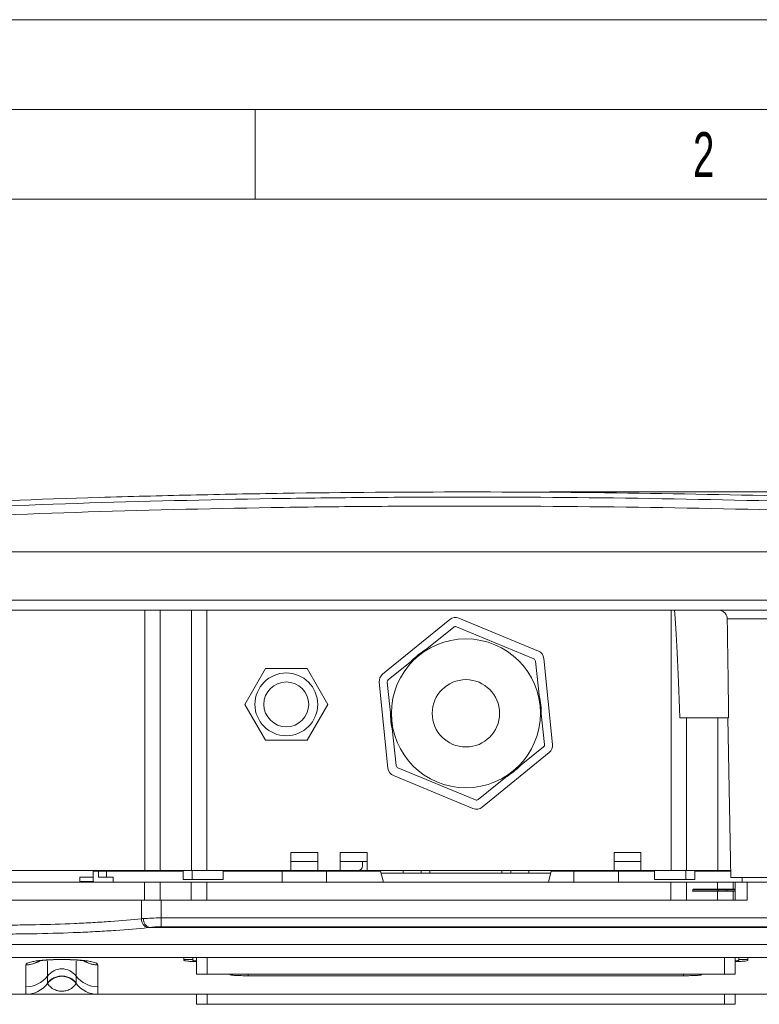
# Model space of a CAD drawing. Header units: millimetres. Extents: x 0 to 420, y 0 to 297.
# Tile 26 of 30: x 297 to 338, y 242 to 297. Entities that reach past the tile are written whole.
import ezdxf

# ---------------------------------------------------------------- set-up
doc = ezdxf.new("R2010")
doc.units = ezdxf.units.MM
doc.styles.add('SLDTEXTSTYLE0', font='TXT', dxfattribs={"width": 0.638186})
doc.styles.add('SLDTEXTSTYLE1', font='TXT', dxfattribs={"width": 0.605})
doc.dimstyles.new('SLDDIMSTYLE1', dxfattribs={"dimtxt": 2.568319, "dimasz": 3.3, "dimexe": 0, "dimexo": 0.0625, "dimgap": 0.64208, "dimtad": 1, "dimdec": 3, "dimlfac": 2, "dimrnd": 1e-09, "dimzin": 12, "dimdsep": 46, "dimtxsty": 'SLDTEXTSTYLE1', "dimsah": 1, "dimcen": 0.09, "dimadec": 0, "dimazin": 3, "dimtfac": 1, "dimtdec": 1, "dimtofl": 0, "dimtmove": 0, "dimatfit": 3, "dimfxl": 0, "dimfrac": 2, "dimtolj": 1, "dimtzin": 12, "dimarcsym": 0})

# ---------------------------------------------------------------- blocks, each defined once
blk = doc.blocks.new('*D15')
at = {"color": 7, "linetype": 'Continuous', "lineweight": 0}
for p, q in [((331.316, 270.695), (391.076, 270.695)), ((390.076, 270.695), (390.076, 242.715)), ((385.544, 259.89), (385.544, 260.478)), ((385.544, 260.478), (389.488, 260.478)), ((389.488, 260.478), (389.488, 259.89)), ((385.544, 253.52), (385.544, 252.932)), ((389.488, 252.932), (389.488, 253.52)), ((385.544, 252.932), (389.488, 252.932)), ((282.24, 242.715), (391.076, 242.715))]:
    blk.add_line(p, q, dxfattribs=at)
for points in [[(390.076, 270.695), (389.576, 267.395), (390.576, 267.395)], [(390.076, 242.715), (390.576, 246.015), (389.576, 246.015)]]:
    blk.add_solid(points, dxfattribs=at)
at = {"color": 7, "linetype": 'Continuous', "lineweight": 0, "char_height": 2.6458, "attachment_point": 1, "rotation": 90, "style": 'SLDTEXTSTYLE1'}
for s, insert in [('2,2', (386.078, 254.255, 0.05)), ('56', (381.546, 253.569, 0.05))]:
    blk.add_mtext(s, dxfattribs=dict(at, insert=insert))

msp = doc.modelspace()

# ---------------------------------------------------------------- linework, layer by layer
at = {"color": 133, "linetype": 'Continuous', "lineweight": 0}
for p, q in [((420, 297), (0, 297)), ((415, 292), (5, 292)), ((310, 292), (310, 287)), ((310, 287), (260, 287)), ((360, 287), (310, 287))]:
    msp.add_line(p, q, dxfattribs=at)
at = {"color": 7, "linetype": 'Continuous', "lineweight": 0}
msp.add_line((326.40062, 270.69515), (331.31588, 270.69515), dxfattribs=at)
at = {"color": 7, "linetype": 'Continuous', "lineweight": 15}
for p, q in [((279.76033, 267.365), (363.7198, 267.365)), ((358.49007, 264.115), (284.99007, 264.115)), ((320.83721, 263.59662), (317.09875, 260.54595)), ((325.77425, 261.83432), (321.34485, 263.67109)), ((321.06078, 263.16321), (317.4164, 260.23592)), ((325.52388, 261.39686), (321.21217, 263.18483)), ((326.11893, 256.62718), (325.61555, 261.27446)), ((326.56276, 256.62144), (326.08021, 261.42246)), ((309.43006, 258.865), (310.58475, 260.86497)), ((310.58475, 260.86497), (312.89418, 260.86497)), ((312.89418, 260.86497), (314.04887, 258.865)), ((316.91737, 260.10856), (317.39992, 255.30754)), ((317.3612, 260.10282), (317.86458, 255.45555)), ((310.58478, 256.86497), (309.43006, 258.865)), ((314.04887, 258.865), (312.89415, 256.86497)), ((336.37198, 258.115), (333.64684, 258.115)), ((336.33472, 258.115), (336.49006, 249.215)), ((312.89415, 256.86497), (310.58478, 256.86497)), ((322.41935, 253.56679), (326.06373, 256.49408)), ((322.64292, 253.13338), (326.38138, 256.18405)), ((317.95625, 255.33314), (322.26796, 253.54517)), ((317.70588, 254.89568), (322.13528, 253.05891)), ((311.99006, 250.615), (311.99006, 249.615)), ((313.49006, 250.115), (311.99006, 250.115)), ((313.49006, 250.615), (313.49006, 249.615)), ((314.74006, 250.615), (314.74006, 249.615)), ((316.24006, 250.115), (314.74006, 250.115)), ((315.99006, 250.115), (315.99006, 249.865)), ((316.24006, 250.615), (316.24006, 249.615)), ((329.99006, 250.615), (329.99006, 249.615)), ((331.49007, 250.115), (329.99006, 250.115)), ((331.49007, 250.615), (331.49007, 249.615)), ((303.85331, 249.615), (284.24006, 249.615)), ((300.98352, 249.615), (300.99006, 249.24)), ((300.98439, 249.565), (301.29006, 249.565)), ((301.29006, 249.565), (301.29006, 249.24)), ((301.72914, 249.565), (301.29006, 249.565)), ((301.72914, 249.24), (301.72914, 249.565)), ((301.72914, 249.565), (306.00046, 249.565)), ((303.36506, 249.565), (303.36506, 249.615)), ((304.71934, 249.615), (303.85331, 249.615)), ((306.45139, 249.615), (304.71934, 249.615)), ((306.00046, 249.115), (306.00046, 249.615)), ((307.31742, 249.615), (306.45139, 249.615)), ((306.50046, 249.115), (306.50046, 249.615)), ((311.99006, 249.615), (307.31742, 249.615)), ((308.23252, 249.115), (308.23252, 249.615)), ((308.23252, 249.565), (311.50099, 249.565)), ((311.50099, 248.965), (311.50099, 249.565)), ((313.97914, 249.565), (311.50099, 249.565)), ((313.49006, 249.615), (311.99006, 249.615)), ((314.74006, 249.615), (313.49006, 249.615)), ((313.97914, 248.965), (313.97914, 249.565)), ((313.97914, 249.565), (316.99006, 249.565)), ((315.74006, 249.615), (314.74006, 249.615)), ((316.24006, 249.615), (315.74006, 249.615)), ((329.99006, 249.615), (316.24006, 249.615)), ((316.99006, 249.565), (317.1449, 248.965)), ((318.24006, 249.465), (318.24006, 249.615)), ((319.24006, 249.465), (319.24006, 249.615)), ((319.74006, 249.615), (319.74006, 249.465)), ((323.74006, 249.465), (323.74006, 249.615)), ((324.24006, 249.465), (324.24006, 249.615)), ((325.24006, 249.465), (325.24006, 249.615)), ((326.33523, 248.965), (326.49006, 249.565)), ((326.49006, 249.565), (327.75099, 249.565)), ((327.75099, 248.965), (327.75099, 249.565)), ((330.22914, 249.565), (327.75099, 249.565)), ((331.49007, 249.615), (329.99006, 249.615)), ((330.22914, 248.965), (330.22914, 249.565)), ((330.22914, 249.565), (332.24761, 249.565)), ((330.91506, 249.615), (330.91506, 249.565)), ((333.16271, 249.615), (331.49007, 249.615)), ((332.24761, 249.115), (332.24761, 249.615)), ((334.02874, 249.615), (333.16271, 249.615)), ((333.97967, 249.115), (333.97967, 249.615)), ((335.76079, 249.615), (334.02874, 249.615)), ((334.47967, 249.115), (334.47967, 249.615)), ((334.47967, 249.565), (336.48396, 249.565)), ((336.48308, 249.615), (335.76079, 249.615)), ((300.23527, 248.965), (300.23578, 248.99436)), ((300.24007, 249.24), (300.99006, 249.24)), ((300.99486, 248.965), (300.99435, 248.99436)), ((302.09006, 249.24), (301.29006, 249.24)), ((302.09006, 248.965), (302.09006, 249.24)), ((306.50046, 249.115), (306.00046, 249.115)), ((308.23252, 249.115), (306.50046, 249.115)), ((326.46426, 249.465), (317.01587, 249.465)), ((333.97967, 249.115), (332.24761, 249.115)), ((334.47967, 249.115), (333.97967, 249.115)), ((339.99007, 249.215), (336.49006, 249.215)), ((337.11507, 249.215), (337.11507, 248.965)), ((303.84391, 248.965), (285.24007, 248.965)), ((303.84391, 248.965), (304.70994, 248.965)), ((306.44199, 248.965), (304.70994, 248.965)), ((306.44199, 248.965), (307.30801, 248.965)), ((333.15331, 248.965), (307.30801, 248.965)), ((333.15331, 248.965), (334.01934, 248.965)), ((335.75139, 248.965), (334.01934, 248.965)), ((334.37695, 248.52571), (334.35671, 248.465)), ((335.78803, 248.465), (334.35671, 248.465)), ((334.41445, 248.56321), (334.37695, 248.52571)), ((335.78803, 248.56321), (334.41445, 248.56321)), ((335.75139, 248.965), (336.61741, 248.965)), ((336.74006, 248.56321), (336.20451, 248.56321)), ((336.74006, 248.465), (336.29111, 248.465)), ((336.74006, 248.965), (336.61741, 248.965)), ((336.74006, 248.965), (336.74006, 247.965)), ((336.74006, 248.965), (337.41091, 248.965)), ((337.41091, 248.965), (337.41091, 247.965)), ((337.41091, 248.965), (338.71645, 248.965)), ((303.67267, 247.965), (287.30746, 247.965)), ((303.67267, 247.965), (304.76368, 247.965)), ((337.41091, 247.965), (304.76368, 247.965)), ((281.24007, 245.4914), (362.24007, 245.4914)), ((281.24007, 244.76557), (362.24007, 244.76557)), ((306.04006, 244.76557), (306.04006, 244.64586)), ((306.54006, 244.64586), (306.04006, 244.64586)), ((306.04006, 244.64586), (306.04006, 244.6078)), ((306.54006, 244.76557), (306.54006, 244.64586)), ((306.54006, 244.6078), (306.54006, 244.64586)), ((306.74007, 243.83018), (306.74007, 244.76557)), ((336.74006, 244.76557), (336.74006, 243.83018)), ((336.94006, 244.76557), (336.94006, 244.64586)), ((336.94006, 244.64586), (336.94006, 244.6078)), ((337.44007, 244.64586), (336.94006, 244.64586)), ((337.44007, 244.76557), (337.44007, 244.64586)), ((337.44007, 244.6078), (337.44007, 244.64586)), ((307.34007, 243.83018), (306.74007, 243.83018)), ((336.14007, 243.83018), (307.34007, 243.83018)), ((308.61507, 243.804), (308.61507, 243.83018)), ((333.86507, 243.75069), (309.61506, 243.75069)), ((334.86506, 243.83018), (334.86506, 243.804)), ((336.74006, 243.83018), (336.14007, 243.83018)), ((298.44007, 243.31467), (298.44007, 243.33587)), ((296.23981, 242.715), (297.24032, 242.715)), ((301.23981, 242.715), (342.24032, 242.715)), ((306.74007, 242.15776), (306.74007, 242.715)), ((336.74006, 242.715), (336.74006, 242.15776)), ((307.34007, 242.15776), (306.74007, 242.15776)), ((307.34007, 242.15776), (336.14007, 242.15776)), ((336.74006, 242.15776), (336.14007, 242.15776))]:
    msp.add_line(p, q, dxfattribs=at)
at = {"color": 8, "linetype": 'Continuous', "lineweight": 0}
for p, q in [((284.99007, 264.665), (358.49007, 264.665)), ((303.85331, 249.615), (303.85331, 264.115)), ((304.71934, 264.115), (304.71934, 249.615)), ((306.45139, 249.615), (306.45139, 264.115)), ((307.31742, 264.115), (307.31742, 249.615)), ((333.16271, 249.615), (333.16271, 264.115)), ((340.24157, 263.62373), (336.2948, 263.62373)), ((334.02874, 258.115), (334.02874, 249.615)), ((335.76079, 249.615), (335.76079, 258.115)), ((311.99006, 250.615), (313.49006, 250.615)), ((314.74006, 250.615), (316.24006, 250.615)), ((329.99006, 250.615), (331.49007, 250.615)), ((300.99435, 248.99436), (300.23578, 248.99436)), ((303.84391, 247.965), (303.84391, 248.965)), ((304.70994, 248.965), (304.70994, 247.965)), ((306.44199, 247.965), (306.44199, 248.965)), ((307.30801, 248.965), (307.30801, 247.965)), ((333.15331, 247.965), (333.15331, 248.965)), ((334.01934, 248.965), (334.01934, 247.965)), ((335.78803, 248.52571), (334.37695, 248.52571)), ((335.75139, 248.56321), (335.75139, 248.965)), ((335.75139, 247.965), (335.75139, 248.465)), ((335.78803, 248.56321), (335.78803, 248.52571)), ((335.78803, 248.52571), (335.78803, 248.465)), ((336.26076, 248.52571), (336.29111, 248.465)), ((336.74006, 248.52571), (336.26076, 248.52571)), ((336.61741, 248.965), (336.61741, 248.56321)), ((336.61741, 248.465), (336.61741, 247.965)), ((303.67267, 246.92544), (303.67267, 247.965)), ((304.76368, 247.965), (304.76368, 246.96854)), ((304.76368, 246.96854), (338.71645, 246.96854)), ((304.76368, 246.96854), (304.76368, 246.47815)), ((339.365, 246.43541), (304.11513, 246.43541)), ((338.71645, 246.47815), (304.76368, 246.47815)), ((307.34007, 244.76557), (307.34007, 243.83018)), ((336.14007, 243.83018), (336.14007, 244.76557)), ((297.24032, 244.35375), (297.24032, 243.13301)), ((298.44007, 243.73235), (298.44007, 244.56762)), ((300.04006, 244.55287), (300.04006, 243.73235)), ((301.23981, 243.13301), (301.23981, 244.35375)), ((298.44007, 243.33587), (298.44007, 243.73235)), ((300.04006, 243.73235), (300.04006, 243.33587)), ((309.61506, 243.83018), (309.61506, 243.75069)), ((333.86507, 243.83018), (333.86507, 243.75069)), ((297.24032, 243.13301), (297.24032, 242.715)), ((301.23981, 242.715), (301.23981, 243.13301)), ((307.34007, 242.715), (307.34007, 242.15776)), ((336.14007, 242.15776), (336.14007, 242.715))]:
    msp.add_line(p, q, dxfattribs=at)
at = {"color": 7, "linetype": 'Continuous', "lineweight": 15, "flags": 128}
for points in [[(300.23578, 248.99436), (300.23662, 249.04251), (300.23742, 249.08869), (300.23817, 249.13115), (300.23881, 249.16831), (300.23935, 249.19877), (300.23974, 249.22139), (300.23998, 249.2353), (300.24007, 249.24)], [(300.99006, 249.24), (300.99015, 249.2353), (300.99039, 249.22139), (300.99078, 249.19877), (300.99132, 249.16831), (300.99196, 249.13115), (300.99271, 249.08869), (300.99351, 249.04251), (300.99435, 248.99436)]]:
    msp.add_lwpolyline(points, dxfattribs=at)
at = {"color": 7, "linetype": 'Continuous', "lineweight": 15}
for centre, radius in [((321.74006, 258.365), 4.15), ((311.74006, 258.865), 1.75), ((321.74006, 258.365), 1.875)]:
    msp.add_circle(centre, radius, dxfattribs=at)
at = {"color": 8, "linetype": 'Continuous', "lineweight": 0}
msp.add_circle((311.74006, 258.865), 1.25, dxfattribs=at)
at = {"color": 7, "linetype": 'Continuous', "lineweight": 15}
for centre, radius, start, end in [((321.15333, 263.20923), 0.5, 67.477326, 129.215231), ((321.15471, 263.04627), 0.15, 67.477326, 128.772612), ((321.74006, 258.365), 4.2, 121.504883, 136.040341), ((325.58272, 261.37246), 0.5, 5.739422, 67.477326), ((325.46642, 261.2583), 0.15, 6.182041, 67.477326), ((317.41487, 260.15856), 0.5, 129.215231, 185.739422), ((317.51033, 260.11898), 0.15, 128.772612, 186.182041), ((321.74006, 258.365), 4.2, 358.914312, 13.44977), ((321.74006, 258.365), 4.2, 178.914312, 193.44977), ((325.9698, 256.61103), 0.15, 308.772612, 6.182041), ((326.06526, 256.57144), 0.5, 309.215231, 5.739422), ((317.89741, 255.35754), 0.5, 185.739422, 247.477326), ((318.01371, 255.4717), 0.15, 186.182041, 247.477326), ((321.74006, 258.365), 4.2, 301.504883, 316.040341), ((322.32542, 253.68373), 0.15, 247.477326, 308.772612), ((322.3268, 253.52077), 0.5, 247.477326, 309.215231), ((315.74006, 249.865), 0.25, 270, 0), ((299.24006, 242.71814), 1.00038, 36.899045, 143.100955), ((297.24032, 244.215), 1.5, 270, 323.114375), ((301.23981, 244.215), 1.5, 216.885625, 270)]:
    msp.add_arc(centre, radius, start, end, dxfattribs=at)
at = {"color": 8, "linetype": 'Continuous', "lineweight": 0}
for centre, radius, start, end in [((336.20279, 248.49967), 0.06354, 24.187477, 88.93371), ((304.15966, 246.89973), 0.48767, 176.978536, 255.352674), ((304.27617, 246.89482), 0.48681, 175.509973, 250.682017), ((297.24076, 245.85911), 1.50221, 269.984602, 301.42604), ((299.24006, 243.13234), 1, 36.870271, 143.129729), ((301.23933, 245.85934), 1.5022, 238.673379, 270.016599), ((297.24043, 244.63328), 1.50027, 269.995561, 323.09326), ((301.2397, 244.63328), 1.50027, 216.90674, 270.004439)]:
    msp.add_arc(centre, radius, start, end, dxfattribs=at)
at = {"color": 7, "linetype": 'Continuous', "lineweight": 15}
msp.add_ellipse((333.16271, 207.98628), major_axis=(0, 57.28996), ratio=0.01745506, start_param=5.7778248, end_param=6.08150011, dxfattribs=at)
at = {"color": 8, "linetype": 'Continuous', "lineweight": 0}
for points, knots in [([(278.73014, 269.01172), (285.79402, 269.475), (292.92141, 269.8246), (303.7067, 270.17568), (307.31754, 270.26376), (312.75769, 270.35182), (314.57727, 270.37383), (318.20938, 270.40291), (320.0226, 270.41002), (329.07467, 270.40876), (336.27158, 270.29027), (350.57737, 269.82338), (357.68627, 269.47499), (364.74999, 269.01172)], [0, 0, 0, 0, 0.25, 0.25, 0.375, 0.375, 0.4375, 0.4375, 0.5, 0.5, 0.75, 0.75, 1, 1, 1, 1]), ([(364.90853, 268.51525), (357.81899, 268.97769), (350.68401, 269.32543), (336.32553, 269.79146), (329.10202, 269.90973), (320.01639, 269.91099), (318.19644, 269.9039), (314.55084, 269.87486), (312.72449, 269.85289), (307.26416, 269.765), (303.63995, 269.67708), (292.81483, 269.32664), (285.66129, 268.9777), (278.5716, 268.51525)], [0, 0, 0, 0, 0.25, 0.25, 0.5, 0.5, 0.5625, 0.5625, 0.625, 0.625, 0.75, 0.75, 1, 1, 1, 1]), ([(336.26076, 248.52571), (336.24286, 248.52571), (336.20073, 248.52571), (336.1313, 248.52571), (336.08198, 248.52571), (336.05142, 248.52571), (336.00473, 248.52571), (335.91502, 248.52571), (335.83014, 248.52571), (335.78803, 248.52571)], [0, 0, 0, 0, 0.18666667, 0.37333333, 0.5, 0.5, 0.56, 0.78, 1, 1, 1, 1]), ([(287.30746, 246.92544), (287.83521, 246.86705), (288.41215, 246.81578), (289.34958, 246.74871), (289.67532, 246.72794), (290.34661, 246.69003), (290.68921, 246.67304), (291.73725, 246.62765), (292.46271, 246.60478), (293.40409, 246.58544), (293.59412, 246.58204), (293.97324, 246.57626), (294.1629, 246.57387), (294.73213, 246.56812), (295.11198, 246.56623), (295.8724, 246.56624), (296.25296, 246.56815), (297.01482, 246.57588), (297.39752, 246.58174), (298.52131, 246.60491), (299.24595, 246.62774), (300.12133, 246.6657), (300.29487, 246.67377), (300.63882, 246.69089), (300.80966, 246.69996), (301.31224, 246.7284), (301.63522, 246.74903), (302.56897, 246.81589), (303.14492, 246.86705), (303.67267, 246.92544)], [0, 0, 0, 0, 0.125, 0.125, 0.1875, 0.1875, 0.25, 0.25, 0.375, 0.375, 0.40625, 0.40625, 0.4375, 0.4375, 0.5, 0.5, 0.5625, 0.5625, 0.625, 0.625, 0.75, 0.75, 0.78125, 0.78125, 0.8125, 0.8125, 0.875, 0.875, 1, 1, 1, 1]), ([(303.79085, 246.93293), (303.9263, 246.94063), (304.07869, 246.95001), (304.41174, 246.96416), (304.58555, 246.96854), (304.76368, 246.96854)], [0, 0, 0, 0, 0.5, 0.5, 1, 1, 1, 1]), ([(304.03634, 246.42792), (303.48518, 246.3695), (302.88366, 246.3183), (301.90845, 246.25139), (301.57113, 246.23075), (301.04623, 246.2023), (300.86779, 246.19322), (300.50855, 246.17609), (300.3273, 246.16801), (299.41301, 246.13003), (298.65616, 246.10718), (297.48239, 246.08399), (297.08266, 246.07813), (296.2869, 246.07039), (295.88941, 246.06848), (295.09516, 246.06846), (294.69841, 246.07036), (294.10385, 246.07611), (293.90576, 246.07851), (293.50977, 246.08429), (293.31129, 246.08769), (292.32804, 246.10704), (291.57032, 246.12993), (290.4757, 246.17535), (290.11788, 246.19236), (289.59204, 246.22081), (289.41882, 246.23078), (289.07972, 246.25149), (288.91338, 246.26226), (288.0975, 246.31819), (287.49496, 246.3695), (286.94379, 246.42792)], [0, 0, 0, 0, 0.125, 0.125, 0.1875, 0.1875, 0.21875, 0.21875, 0.25, 0.25, 0.375, 0.375, 0.4375, 0.4375, 0.5, 0.5, 0.5625, 0.5625, 0.59375, 0.59375, 0.625, 0.625, 0.75, 0.75, 0.8125, 0.8125, 0.84375, 0.84375, 0.875, 0.875, 1, 1, 1, 1]), ([(304.76368, 246.47815), (304.70227, 246.47815), (304.64209, 246.47679), (304.52402, 246.47179), (304.4655, 246.4681), (304.29909, 246.45514), (304.2006, 246.44415), (304.11513, 246.43541)], [0, 0, 0, 0, 0.25, 0.25, 0.5, 0.5, 1, 1, 1, 1]), ([(301.23976, 244.35714), (301.23842, 244.38556), (301.21475, 244.41416), (301.13758, 244.45722), (301.10474, 244.4716), (301.0206, 244.50037), (300.96926, 244.51479), (300.84097, 244.54346), (300.76501, 244.5575), (300.62572, 244.57787), (300.57503, 244.58454), (300.46285, 244.59758), (300.40116, 244.60395), (300.2671, 244.61595), (300.19448, 244.62163), (300.03467, 244.63209), (299.94833, 244.63682), (299.7639, 244.64475), (299.66368, 244.64802), (299.50853, 244.65134), (299.45599, 244.65218), (299.34915, 244.65332), (299.29439, 244.65362), (299.13179, 244.65362), (299.02532, 244.65248), (298.81605, 244.64802), (298.71764, 244.64481), (298.53149, 244.63681), (298.44509, 244.63207), (298.28672, 244.6217), (298.21394, 244.61603), (298.01132, 244.5979), (297.90227, 244.58485), (297.71601, 244.55765), (297.6391, 244.54343), (297.44787, 244.50074), (297.36898, 244.4719), (297.2653, 244.41418), (297.24157, 244.38533), (297.24035, 244.35689)], [0, 0, 0, 0, 0.125, 0.125, 0.1875, 0.1875, 0.25, 0.25, 0.3125, 0.3125, 0.34375, 0.34375, 0.375, 0.375, 0.40625, 0.40625, 0.4375, 0.4375, 0.46875, 0.46875, 0.484375, 0.484375, 0.5, 0.5, 0.53125, 0.53125, 0.5625, 0.5625, 0.59375, 0.59375, 0.625, 0.625, 0.6875, 0.6875, 0.75, 0.75, 0.875, 0.875, 1, 1, 1, 1]), ([(297.24035, 244.35689), (297.24032, 244.35616), (297.24031, 244.35542), (297.24031, 244.35468), (297.24031, 244.35437), (297.24031, 244.35406), (297.24032, 244.35375)], [0, 0, 0, 0, 0.0000668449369, 0.0000668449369, 0.0000668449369, 0.0000950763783, 0.0000950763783, 0.0000950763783, 0.0000950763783]), ([(297.88099, 244.51631), (297.77162, 244.46442), (297.61715, 244.39113), (297.39562, 244.35901), (297.29324, 244.35554), (297.24032, 244.35375)], [0, 0, 0, 0, 0.539533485, 0.761976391, 1, 1, 1, 1]), ([(301.23981, 244.35375), (301.18693, 244.35564), (301.06107, 244.36014), (300.8335, 244.39623), (300.67758, 244.47801), (300.58683, 244.5256)], [0, 0, 0, 0, 0.23251678, 0.55335111, 1, 1, 1, 1]), ([(301.23981, 244.35375), (301.23982, 244.35406), (301.23982, 244.35437), (301.23982, 244.35468), (301.23982, 244.3555), (301.2398, 244.35632), (301.23976, 244.35714)], [0, 0, 0, 0, 0.000028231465, 0.000028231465, 0.000028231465, 0.000102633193, 0.000102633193, 0.000102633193, 0.000102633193]), ([(300.04007, 243.31876), (300.03989, 243.31956), (300.03326, 243.30929), (300.0038, 243.26728), (299.98121, 243.23547), (299.92579, 243.17351), (299.90366, 243.15049), (299.84787, 243.10016), (299.81429, 243.07274), (299.7489, 243.02951), (299.72456, 243.01474), (299.66803, 242.98477), (299.63573, 242.96945), (299.5586, 242.93961), (299.51389, 242.92479), (299.42629, 242.90564), (299.39381, 242.89986), (299.31908, 242.89125), (299.27715, 242.8887), (299.19299, 242.88911), (299.1518, 242.89204), (299.07848, 242.90112), (299.04616, 242.90712), (298.96043, 242.92652), (298.91715, 242.94112), (298.84108, 242.97094), (298.8092, 242.98619), (298.75324, 243.0161), (298.72904, 243.03088), (298.66406, 243.07409), (298.63098, 243.10123), (298.57565, 243.15131), (298.55363, 243.17427), (298.49844, 243.2361), (298.47608, 243.26763), (298.44685, 243.30933), (298.44024, 243.31956), (298.44006, 243.31876)], [0, 0, 0, 0, 0.125, 0.125, 0.25, 0.25, 0.3125, 0.3125, 0.375, 0.375, 0.40625, 0.40625, 0.4375, 0.4375, 0.46875, 0.46875, 0.484375, 0.484375, 0.5, 0.5, 0.515625, 0.515625, 0.53125, 0.53125, 0.5625, 0.5625, 0.59375, 0.59375, 0.625, 0.625, 0.6875, 0.6875, 0.75, 0.75, 0.875, 0.875, 1, 1, 1, 1])]:
    msp.add_open_spline(points, degree=3, knots=knots, dxfattribs=at)
at = {"color": 7, "linetype": 'Continuous', "lineweight": 15}
for points, knots in [([(362.03523, 269.49174), (358.74617, 269.69091), (355.44144, 269.86529), (348.80155, 270.16483), (345.46639, 270.29), (338.76604, 270.49102), (335.40084, 270.56688), (328.64035, 270.6687), (325.24504, 270.69467), (318.42376, 270.69561), (314.99778, 270.67059), (309.83497, 270.59356), (308.12081, 270.56145), (304.71055, 270.48473), (303.01365, 270.4401), (297.94731, 270.28781), (294.60218, 270.16174), (287.97572, 269.86209), (284.69438, 269.68852), (281.4449, 269.49174)], [0, 0, 0, 0, 0.125, 0.125, 0.25, 0.25, 0.375, 0.375, 0.5, 0.5, 0.625, 0.625, 0.6875, 0.6875, 0.75, 0.75, 0.875, 0.875, 1, 1, 1, 1]), ([(336.2948, 263.62373), (336.2939, 263.68969), (336.27961, 263.75425), (336.22673, 263.87387), (336.18815, 263.92832), (336.09388, 264.01816), (336.03744, 264.05416), (335.91658, 264.10228), (335.85101, 264.115), (335.78507, 264.115)], [0, 0, 0, 0, 0.25, 0.25, 0.5, 0.5, 0.75, 0.75, 1, 1, 1, 1]), ([(336.37198, 258.115), (336.35413, 259.36313), (336.33654, 260.61126), (336.31919, 261.85939), (336.31101, 262.4475), (336.30288, 263.03562), (336.2948, 263.62373)], [0, 0, 0, 0, 0.0074906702, 0.0074906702, 0.0074906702, 0.0110202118, 0.0110202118, 0.0110202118, 0.0110202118]), ([(336.20451, 248.56321), (336.18061, 248.56321), (336.13316, 248.56321), (336.03125, 248.56321), (335.91438, 248.56321), (335.83035, 248.56321), (335.78803, 248.56321)], [0, 0, 0, 0, 0.25180963, 0.49996491, 0.74821202, 1, 1, 1, 1]), ([(336.29111, 248.465), (336.27208, 248.465), (336.22728, 248.465), (336.15344, 248.465), (336.10086, 248.465), (336.06828, 248.465), (336.01853, 248.465), (335.92305, 248.465), (335.83281, 248.465), (335.78803, 248.465)], [0, 0, 0, 0, 0.18666667, 0.37333333, 0.5, 0.5, 0.56, 0.78, 1, 1, 1, 1]), ([(297.89708, 244.56125), (297.89393, 244.56033), (297.88355, 244.55731), (297.99814, 244.58168), (298.20748, 244.60693), (298.49726, 244.63037), (298.82708, 244.64432), (299.08015, 244.65062), (299.2013, 244.64945), (299.21064, 244.64936)], [0, 0, 0, 0, 0.10211878, 0.33625168, 0.54171506, 0.71478894, 0.86256401, 0.9894053, 1, 1, 1, 1]), ([(299.21064, 244.64936), (299.32095, 244.64895), (299.54882, 244.64809), (299.87098, 244.63589), (300.15707, 244.61764), (300.39736, 244.59239), (300.54713, 244.57102), (300.62013, 244.54926), (300.59881, 244.55682), (300.59769, 244.55722)], [0, 0, 0, 0, 0.11731723, 0.24232543, 0.38939348, 0.55907033, 0.76013677, 0.98745447, 1, 1, 1, 1]), ([(306.04006, 244.6078), (306.0511, 244.59926), (306.07316, 244.58218), (306.24731, 244.55988), (306.47597, 244.54365), (306.66166, 244.53896), (306.74007, 244.53698)], [0, 0, 0, 0, 0.26820094, 0.53641163, 0.80426242, 1, 1, 1, 1]), ([(306.74007, 244.57778), (306.73614, 244.57794), (306.68295, 244.58009), (306.61119, 244.58754), (306.54843, 244.59787), (306.54246, 244.60496), (306.54006, 244.6078)], [0, 0, 0, 0, 0.02895697, 0.39248973, 0.75700041, 1, 1, 1, 1]), ([(336.94006, 244.6078), (336.93427, 244.60356), (336.92269, 244.59507), (336.84765, 244.58452), (336.77168, 244.58002), (336.74006, 244.57814)], [0, 0, 0, 0, 0.36860439, 0.73722806, 1, 1, 1, 1]), ([(336.74006, 244.53648), (336.7502, 244.53659), (336.87082, 244.538), (337.07418, 244.54838), (337.30237, 244.56674), (337.42262, 244.58804), (337.43508, 244.60215), (337.44007, 244.6078)], [0, 0, 0, 0, 0.0243735, 0.28990652, 0.55576496, 0.82231903, 1, 1, 1, 1]), ([(298.44007, 243.33586), (298.49059, 243.39454), (298.59163, 243.51191), (298.78935, 243.63784), (299.00812, 243.71784), (299.24006, 243.74466), (299.47201, 243.71784), (299.69078, 243.63784), (299.8885, 243.51191), (299.98954, 243.39454), (300.04006, 243.33586)], [0, 0, 0, 0, 0.125000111, 0.250000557, 0.37499994, 0.5, 0.62500006, 0.749999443, 0.874999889, 1, 1, 1, 1]), ([(309.61506, 243.75069), (309.54899, 243.75069), (309.48402, 243.75103), (309.35621, 243.75237), (309.2927, 243.75338), (309.17161, 243.75603), (309.11418, 243.75765), (309.0055, 243.76149), (308.95406, 243.76372), (308.81575, 243.77106), (308.74129, 243.77699), (308.64156, 243.78984), (308.61506, 243.79688), (308.61506, 243.804)], [0, 0, 0, 0, 0.125, 0.125, 0.25, 0.25, 0.375, 0.375, 0.5, 0.5, 0.75, 0.75, 1, 1, 1, 1]), ([(334.86506, 243.804), (334.86506, 243.80044), (334.8586, 243.79695), (334.83326, 243.79009), (334.81409, 243.78669), (334.764, 243.78022), (334.73335, 243.77716), (334.66093, 243.77138), (334.61875, 243.76864), (334.48053, 243.7613), (334.36908, 243.75736), (334.12853, 243.75209), (333.99722, 243.75069), (333.86506, 243.75069)], [0, 0, 0, 0, 0.125, 0.125, 0.25, 0.25, 0.375, 0.375, 0.5, 0.5, 0.75, 0.75, 1, 1, 1, 1])]:
    msp.add_open_spline(points, degree=3, knots=knots, dxfattribs=at)
at = {"color": 8, "linetype": 'Continuous', "lineweight": 0}
for points in [[(303.67267, 246.92544), (303.71002, 246.92808), (303.74942, 246.93057), (303.79085, 246.93293)], [(304.11513, 246.43541), (304.0875, 246.43306), (304.06124, 246.43056), (304.03634, 246.42792)]]:
    msp.add_open_spline(points, degree=3, dxfattribs=at)

# ---------------------------------------------------------------- texts
at = {"color": 254, "linetype": 'Continuous', "lineweight": 0, "insert": (334.98201, 290.73474), "char_height": 2.50001, "attachment_point": 2, "style": 'SLDTEXTSTYLE0'}
msp.add_mtext('2', dxfattribs=at)

# ---------------------------------------------------------------- dimensions: what is measured, and where the dimension line sits
at = {"color": 7, "linetype": 'Continuous', "lineweight": 0}
dim = msp.add_linear_dim(base=(390.07642, 242.715), p1=(331.31588, 270.69515), p2=(282.24032, 242.715), angle=90, dimstyle='SLDDIMSTYLE1', dxfattribs=at)
dim.commit()
dim.dimension.update_dxf_attribs({"geometry": '*D15', "text_midpoint": (390.07642, 256.70508), "dimtype": 160})

doc.saveas('drawing.dxf')
